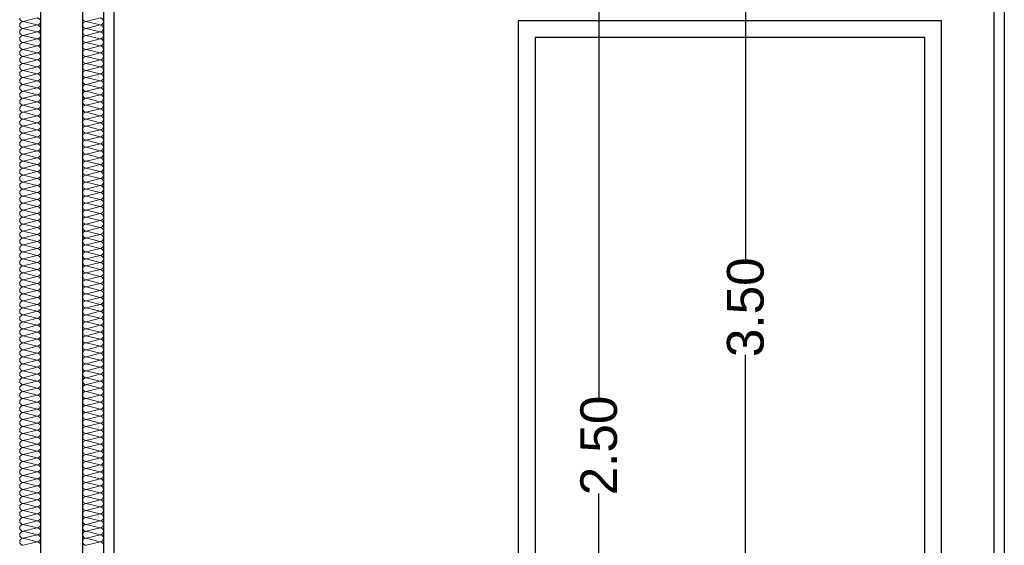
# Model space of a CAD drawing. Header units: metres. Extents: x -12 to 62.3, y -22.2 to 2.8.
# Tile 77 of 214: x 17.6 to 20, y -5 to -3.8. Entities that reach past the tile are written whole.
import ezdxf

# ---------------------------------------------------------------- set-up
doc = ezdxf.new("R2010")
doc.units = ezdxf.units.M
doc.header["$LTSCALE"] = 20
doc.header["$MEASUREMENT"] = 0
doc.layers.get('0').update_dxf_attribs({"color": 8, "lineweight": 9})
doc.layers.get('Defpoints').update_dxf_attribs({"color": 8, "lineweight": 9})
for name, color, linetype in [('Neubau_A-Installationswände', 8, 'Continuous'), ('Neubau_A-STB Wände', 8, 'Continuous'), ('Neubau_A-TB Wände', 8, 'Continuous'), ('Neubau_T-Bemaßung', 8, 'Continuous')]:
    doc.layers.add(name, color=color, linetype=linetype)
doc.styles.add('ERSTELLTER_STIL_2', font='arial.ttf')
doc.dimstyles.new('ERSTELLTER_STIL__1', dxfattribs={"dimtxt": 0.0875, "dimasz": 0.059375, "dimexe": 0.18, "dimexo": 0.0625, "dimgap": 0, "dimtad": 1, "dimzin": 0, "dimdsep": 46, "dimtxsty": 'ERSTELLTER_STIL_2', "dimblk": 'ARROWHEAD_6', "dimblk1": 'ARROWHEAD_6', "dimblk2": 'ARROWHEAD_6', "dimcen": 0.09, "dimclrd": 7, "dimclre": 7, "dimclrt": 7, "dimazin": 0, "dimtfac": 1, "dimtdec": 4, "dimtmove": 0, "dimatfit": 3, "dimfxl": 1, "dimtolj": 1, "dimtzin": 0, "dimarcsym": 0})

# ---------------------------------------------------------------- blocks, each defined once
blk = doc.blocks.new('*X367', base_point=(-18420.1572, 0))
at = {"layer": 'Neubau_A-Installationswände', "color": 8, "linetype": 'Continuous', "lineweight": 9}
for p, q in [((-21355.2339, 6.4167), (-21355.2672, 6.4083)), ((-21355.2339, 6.4), (-21355.2672, 6.4083)), ((-21355.2339, 6.4), (-21355.2672, 6.3917)), ((-21355.2339, 6.3833), (-21355.2672, 6.3917)), ((-21355.2339, 6.3833), (-21355.2672, 6.375)), ((-21355.2339, 6.3667), (-21355.2672, 6.375)), ((-21355.2339, 6.3667), (-21355.2672, 6.3583)), ((-21355.2339, 6.35), (-21355.2672, 6.3583)), ((-21355.2339, 6.35), (-21355.2672, 6.3417)), ((-21355.2339, 6.3333), (-21355.2672, 6.3417)), ((-21355.2339, 6.3333), (-21355.2672, 6.325)), ((-21355.2339, 6.3167), (-21355.2672, 6.325)), ((-21355.2339, 6.3167), (-21355.2672, 6.3083)), ((-21355.2339, 6.3), (-21355.2672, 6.3083)), ((-21355.2339, 6.3), (-21355.2672, 6.2917)), ((-21355.2339, 6.2833), (-21355.2672, 6.2917)), ((-21355.2339, 6.2833), (-21355.2672, 6.275)), ((-21355.2339, 6.2667), (-21355.2672, 6.275)), ((-21355.2339, 6.2667), (-21355.2672, 6.2583)), ((-21355.2339, 6.25), (-21355.2672, 6.2583)), ((-21355.2339, 6.25), (-21355.2672, 6.2417)), ((-21355.2339, 6.2333), (-21355.2672, 6.2417)), ((-21355.2339, 6.2333), (-21355.2672, 6.225)), ((-21355.2339, 6.2167), (-21355.2672, 6.225)), ((-21355.2339, 6.2167), (-21355.2672, 6.2083)), ((-21355.2339, 6.2), (-21355.2672, 6.2083)), ((-21355.2339, 6.2), (-21355.2672, 6.1917)), ((-21355.2339, 6.1833), (-21355.2672, 6.1917)), ((-21355.2339, 6.1833), (-21355.2672, 6.175)), ((-21355.2339, 6.1667), (-21355.2672, 6.175)), ((-21355.2339, 6.1667), (-21355.2672, 6.1583)), ((-21355.2339, 6.15), (-21355.2672, 6.1583)), ((-21355.2339, 6.15), (-21355.2672, 6.1417)), ((-21355.2339, 6.1333), (-21355.2672, 6.1417)), ((-21355.2339, 6.1333), (-21355.2672, 6.125)), ((-21355.2339, 6.1167), (-21355.2672, 6.125)), ((-21355.2339, 6.1167), (-21355.2672, 6.1083)), ((-21355.2339, 6.1), (-21355.2672, 6.1083)), ((-21355.2339, 6.1), (-21355.2672, 6.0917)), ((-21355.2339, 6.0833), (-21355.2672, 6.0917)), ((-21355.2339, 6.0833), (-21355.2672, 6.075)), ((-21355.2339, 6.0667), (-21355.2672, 6.075)), ((-21355.2339, 6.0667), (-21355.2672, 6.0583)), ((-21355.2339, 6.05), (-21355.2672, 6.0583)), ((-21355.2339, 6.05), (-21355.2672, 6.0417)), ((-21355.2339, 6.0333), (-21355.2672, 6.0417)), ((-21355.2339, 6.0333), (-21355.2672, 6.025)), ((-21355.2339, 6.0167), (-21355.2672, 6.025)), ((-21355.2339, 6.0167), (-21355.2672, 6.0083)), ((-21355.2339, 6), (-21355.2672, 6.0083)), ((-21355.2339, 6), (-21355.2672, 5.9917)), ((-21355.2339, 5.9833), (-21355.2672, 5.9917)), ((-21355.2339, 5.9833), (-21355.2672, 5.975)), ((-21355.2339, 5.9667), (-21355.2672, 5.975)), ((-21355.2339, 5.9667), (-21355.2672, 5.9583)), ((-21355.2339, 5.95), (-21355.2672, 5.9583)), ((-21355.2339, 5.95), (-21355.2672, 5.9417)), ((-21355.2339, 5.9333), (-21355.2672, 5.9417)), ((-21355.2339, 5.9333), (-21355.2672, 5.925)), ((-21355.2339, 5.9167), (-21355.2672, 5.925)), ((-21355.2339, 5.9167), (-21355.2672, 5.9083)), ((-21355.2339, 5.9), (-21355.2672, 5.9083)), ((-21355.2339, 5.9), (-21355.2672, 5.8917)), ((-21355.2339, 5.8833), (-21355.2672, 5.8917)), ((-21355.2339, 5.8833), (-21355.2672, 5.875)), ((-21355.2339, 5.8667), (-21355.2672, 5.875)), ((-21355.2339, 5.8667), (-21355.2672, 5.8583)), ((-21355.2339, 5.85), (-21355.2672, 5.8583)), ((-21355.2339, 5.85), (-21355.2672, 5.8417)), ((-21355.2339, 5.8333), (-21355.2672, 5.8417)), ((-21355.2339, 5.8333), (-21355.2672, 5.825)), ((-21355.2339, 5.8167), (-21355.2672, 5.825)), ((-21355.2339, 5.8167), (-21355.2672, 5.8083)), ((-21355.2339, 5.8), (-21355.2672, 5.8083)), ((-21355.2339, 5.8), (-21355.2672, 5.7917)), ((-21355.2339, 5.7833), (-21355.2672, 5.7917)), ((-21355.2339, 5.7833), (-21355.2672, 5.775)), ((-21355.2339, 5.7667), (-21355.2672, 5.775)), ((-21355.2339, 5.7667), (-21355.2672, 5.7583)), ((-21355.2339, 5.75), (-21355.2672, 5.7583)), ((-21355.2339, 5.75), (-21355.2672, 5.7417)), ((-21355.2339, 5.7333), (-21355.2672, 5.7417)), ((-21355.2339, 5.7333), (-21355.2672, 5.725)), ((-21355.2339, 5.7167), (-21355.2672, 5.725)), ((-21355.2339, 5.7167), (-21355.2672, 5.7083)), ((-21355.2339, 5.7), (-21355.2672, 5.7083)), ((-21355.2339, 5.7), (-21355.2672, 5.6917)), ((-21355.2339, 5.6833), (-21355.2672, 5.6917)), ((-21355.2339, 5.6833), (-21355.2672, 5.675)), ((-21355.2339, 5.6667), (-21355.2672, 5.675)), ((-21355.2339, 5.6667), (-21355.2672, 5.6583)), ((-21355.2339, 5.65), (-21355.2672, 5.6583)), ((-21355.2339, 5.65), (-21355.2672, 5.6417)), ((-21355.2339, 5.6333), (-21355.2672, 5.6417)), ((-21355.2339, 5.6333), (-21355.2672, 5.625)), ((-21355.2339, 5.6167), (-21355.2672, 5.625)), ((-21355.2339, 5.6167), (-21355.2672, 5.6083)), ((-21355.2339, 5.6), (-21355.2672, 5.6083)), ((-21355.2339, 5.6), (-21355.2672, 5.5917)), ((-21355.2339, 5.5833), (-21355.2672, 5.5917)), ((-21355.2339, 5.5833), (-21355.2672, 5.575)), ((-21355.2339, 5.5667), (-21355.2672, 5.575)), ((-21355.2339, 5.5667), (-21355.2672, 5.5583)), ((-21355.2339, 5.55), (-21355.2672, 5.5583)), ((-21355.2339, 5.55), (-21355.2672, 5.5417)), ((-21355.2339, 5.5333), (-21355.2672, 5.5417)), ((-21355.2339, 5.5333), (-21355.2672, 5.525)), ((-21355.2339, 5.5167), (-21355.2672, 5.525)), ((-21355.2339, 5.5167), (-21355.2672, 5.5083)), ((-21355.2339, 5.5), (-21355.2672, 5.5083)), ((-21355.2339, 5.5), (-21355.2672, 5.4917)), ((-21355.2339, 5.4833), (-21355.2672, 5.4917)), ((-21355.2339, 5.4833), (-21355.2672, 5.475)), ((-21355.2339, 5.4667), (-21355.2672, 5.475)), ((-21355.2339, 5.4667), (-21355.2672, 5.4583)), ((-21355.2339, 5.45), (-21355.2672, 5.4583)), ((-21355.2339, 5.45), (-21355.2672, 5.4417)), ((-21355.2339, 5.4333), (-21355.2672, 5.4417)), ((-21355.2339, 5.4333), (-21355.2672, 5.425)), ((-21355.2339, 5.4167), (-21355.2672, 5.425)), ((-21355.2339, 5.4167), (-21355.2672, 5.4083)), ((-21355.2339, 5.4), (-21355.2672, 5.4083)), ((-21355.2339, 5.4), (-21355.2672, 5.3917)), ((-21355.2339, 5.3833), (-21355.2672, 5.3917)), ((-21355.2339, 5.3833), (-21355.2672, 5.375)), ((-21355.2339, 5.3667), (-21355.2672, 5.375)), ((-21355.2339, 5.3667), (-21355.2672, 5.3583)), ((-21355.2339, 5.35), (-21355.2672, 5.3583)), ((-21355.2339, 5.35), (-21355.2672, 5.3417)), ((-21355.2339, 5.3333), (-21355.2672, 5.3417)), ((-21355.2339, 5.3333), (-21355.2672, 5.325)), ((-21355.2339, 5.3167), (-21355.2672, 5.325)), ((-21355.2339, 5.3167), (-21355.2672, 5.3083)), ((-21355.2339, 5.3), (-21355.2672, 5.3083)), ((-21355.2339, 5.3), (-21355.2672, 5.2917)), ((-21355.2339, 5.2833), (-21355.2672, 5.2917)), ((-21355.2339, 5.2833), (-21355.2672, 5.275)), ((-21355.2339, 5.2667), (-21355.2672, 5.275)), ((-21355.2339, 5.2667), (-21355.2672, 5.2583)), ((-21355.2339, 5.25), (-21355.2672, 5.2583)), ((-21355.2339, 5.25), (-21355.2672, 5.2417)), ((-21355.2339, 5.2333), (-21355.2672, 5.2417)), ((-21355.2339, 5.2333), (-21355.2672, 5.225)), ((-21355.2339, 5.2167), (-21355.2672, 5.225)), ((-21355.2339, 5.2167), (-21355.2672, 5.2083)), ((-21355.2339, 5.2), (-21355.2672, 5.2083)), ((-21355.2339, 5.2), (-21355.2672, 5.1917)), ((-21355.2339, 5.1833), (-21355.2672, 5.1917)), ((-21355.2339, 5.1833), (-21355.2672, 5.175)), ((-21355.2339, 5.1667), (-21355.2672, 5.175)), ((-21355.2339, 5.1667), (-21355.2672, 5.1583))]:
    blk.add_line(p, q, dxfattribs=at)
for centre, start, end in [((-21355.2672, 6.4167), 180, 270), ((-21355.2339, 6.4083), 0, 90), ((-21355.2672, 6.4), 90, 180), ((-21355.2672, 6.4), 180, 270), ((-21355.2339, 6.4083), 270, 0), ((-21355.2339, 6.3917), 0, 90), ((-21355.2672, 6.3833), 90, 180), ((-21355.2672, 6.3833), 180, 270), ((-21355.2672, 6.3667), 90, 180), ((-21355.2339, 6.3917), 270, 0), ((-21355.2339, 6.375), 0, 90), ((-21355.2339, 6.375), 270, 0), ((-21355.2672, 6.3667), 180, 270), ((-21355.2672, 6.35), 90, 180), ((-21355.2672, 6.35), 180, 270), ((-21355.2339, 6.3583), 0, 90), ((-21355.2339, 6.3583), 270, 0), ((-21355.2339, 6.3417), 0, 90), ((-21355.2672, 6.3333), 90, 180), ((-21355.2672, 6.3333), 180, 270), ((-21355.2672, 6.3167), 90, 180), ((-21355.2339, 6.3417), 270, 0), ((-21355.2339, 6.325), 0, 90), ((-21355.2339, 6.325), 270, 0), ((-21355.2672, 6.3167), 180, 270), ((-21355.2672, 6.3), 90, 180), ((-21355.2672, 6.3), 180, 270), ((-21355.2339, 6.3083), 0, 90), ((-21355.2339, 6.3083), 270, 0), ((-21355.2339, 6.2917), 0, 90), ((-21355.2672, 6.2833), 90, 180), ((-21355.2672, 6.2833), 180, 270), ((-21355.2672, 6.2667), 90, 180), ((-21355.2339, 6.2917), 270, 0), ((-21355.2339, 6.275), 0, 90), ((-21355.2339, 6.275), 270, 0), ((-21355.2672, 6.2667), 180, 270), ((-21355.2672, 6.25), 90, 180), ((-21355.2339, 6.2583), 0, 90), ((-21355.2339, 6.2583), 270, 0), ((-21355.2672, 6.25), 180, 270), ((-21355.2672, 6.2333), 90, 180), ((-21355.2672, 6.2333), 180, 270), ((-21355.2339, 6.2417), 0, 90), ((-21355.2339, 6.2417), 270, 0), ((-21355.2339, 6.225), 0, 90), ((-21355.2672, 6.2167), 90, 180), ((-21355.2672, 6.2167), 180, 270), ((-21355.2672, 6.2), 90, 180), ((-21355.2339, 6.225), 270, 0), ((-21355.2339, 6.2083), 0, 90), ((-21355.2339, 6.2083), 270, 0), ((-21355.2672, 6.2), 180, 270), ((-21355.2672, 6.1833), 90, 180), ((-21355.2672, 6.1833), 180, 270), ((-21355.2339, 6.1917), 0, 90), ((-21355.2339, 6.1917), 270, 0), ((-21355.2339, 6.175), 0, 90), ((-21355.2672, 6.1667), 90, 180), ((-21355.2672, 6.1667), 180, 270), ((-21355.2672, 6.15), 90, 180), ((-21355.2339, 6.175), 270, 0), ((-21355.2339, 6.1583), 0, 90), ((-21355.2339, 6.1583), 270, 0), ((-21355.2672, 6.15), 180, 270), ((-21355.2672, 6.1333), 90, 180), ((-21355.2339, 6.1417), 0, 90), ((-21355.2339, 6.1417), 270, 0), ((-21355.2672, 6.1333), 180, 270), ((-21355.2672, 6.1167), 90, 180), ((-21355.2672, 6.1167), 180, 270), ((-21355.2339, 6.125), 0, 90), ((-21355.2339, 6.125), 270, 0), ((-21355.2339, 6.1083), 0, 90), ((-21355.2672, 6.1), 90, 180), ((-21355.2672, 6.1), 180, 270), ((-21355.2672, 6.0833), 90, 180), ((-21355.2339, 6.1083), 270, 0), ((-21355.2339, 6.0917), 0, 90), ((-21355.2339, 6.0917), 270, 0), ((-21355.2672, 6.0833), 180, 270), ((-21355.2672, 6.0667), 90, 180), ((-21355.2672, 6.0667), 180, 270), ((-21355.2339, 6.075), 0, 90), ((-21355.2339, 6.075), 270, 0), ((-21355.2339, 6.0583), 0, 90), ((-21355.2672, 6.05), 90, 180), ((-21355.2672, 6.05), 180, 270), ((-21355.2672, 6.0333), 90, 180), ((-21355.2339, 6.0583), 270, 0), ((-21355.2339, 6.0417), 0, 90), ((-21355.2339, 6.0417), 270, 0), ((-21355.2672, 6.0333), 180, 270), ((-21355.2672, 6.0167), 90, 180), ((-21355.2672, 6.0167), 180, 270), ((-21355.2339, 6.025), 0, 90), ((-21355.2339, 6.025), 270, 0), ((-21355.2339, 6.0083), 0, 90), ((-21355.2672, 6), 90, 180), ((-21355.2672, 6), 180, 270), ((-21355.2339, 6.0083), 270, 0), ((-21355.2339, 5.9917), 0, 90), ((-21355.2672, 5.9833), 90, 180), ((-21355.2672, 5.9833), 180, 270), ((-21355.2672, 5.9667), 90, 180), ((-21355.2339, 5.9917), 270, 0), ((-21355.2339, 5.975), 0, 90), ((-21355.2339, 5.975), 270, 0), ((-21355.2672, 5.9667), 180, 270), ((-21355.2672, 5.95), 90, 180), ((-21355.2672, 5.95), 180, 270), ((-21355.2339, 5.9583), 0, 90), ((-21355.2339, 5.9583), 270, 0), ((-21355.2339, 5.9417), 0, 90), ((-21355.2672, 5.9333), 90, 180), ((-21355.2672, 5.9333), 180, 270), ((-21355.2672, 5.9167), 90, 180), ((-21355.2339, 5.9417), 270, 0), ((-21355.2339, 5.925), 0, 90), ((-21355.2339, 5.925), 270, 0), ((-21355.2672, 5.9167), 180, 270), ((-21355.2672, 5.9), 90, 180), ((-21355.2672, 5.9), 180, 270), ((-21355.2339, 5.9083), 0, 90), ((-21355.2339, 5.9083), 270, 0), ((-21355.2339, 5.8917), 0, 90), ((-21355.2672, 5.8833), 90, 180), ((-21355.2672, 5.8833), 180, 270), ((-21355.2339, 5.8917), 270, 0), ((-21355.2339, 5.875), 0, 90), ((-21355.2672, 5.8667), 90, 180), ((-21355.2672, 5.8667), 180, 270), ((-21355.2672, 5.85), 90, 180), ((-21355.2339, 5.875), 270, 0), ((-21355.2339, 5.8583), 0, 90), ((-21355.2339, 5.8583), 270, 0), ((-21355.2672, 5.85), 180, 270), ((-21355.2672, 5.8333), 90, 180), ((-21355.2672, 5.8333), 180, 270), ((-21355.2339, 5.8417), 0, 90), ((-21355.2339, 5.8417), 270, 0), ((-21355.2339, 5.825), 0, 90), ((-21355.2672, 5.8167), 90, 180), ((-21355.2672, 5.8167), 180, 270), ((-21355.2672, 5.8), 90, 180), ((-21355.2339, 5.825), 270, 0), ((-21355.2339, 5.8083), 0, 90), ((-21355.2339, 5.8083), 270, 0), ((-21355.2672, 5.8), 180, 270), ((-21355.2672, 5.7833), 90, 180), ((-21355.2672, 5.7833), 180, 270), ((-21355.2339, 5.7917), 0, 90), ((-21355.2339, 5.7917), 270, 0), ((-21355.2339, 5.775), 0, 90), ((-21355.2672, 5.7667), 90, 180), ((-21355.2672, 5.7667), 180, 270), ((-21355.2672, 5.75), 90, 180), ((-21355.2339, 5.775), 270, 0), ((-21355.2339, 5.7583), 0, 90), ((-21355.2339, 5.7583), 270, 0), ((-21355.2672, 5.75), 180, 270), ((-21355.2672, 5.7333), 90, 180), ((-21355.2339, 5.7417), 0, 90), ((-21355.2339, 5.7417), 270, 0), ((-21355.2672, 5.7333), 180, 270), ((-21355.2672, 5.7167), 90, 180), ((-21355.2672, 5.7167), 180, 270), ((-21355.2339, 5.725), 0, 90), ((-21355.2339, 5.725), 270, 0), ((-21355.2339, 5.7083), 0, 90), ((-21355.2672, 5.7), 90, 180), ((-21355.2672, 5.7), 180, 270), ((-21355.2672, 5.6833), 90, 180), ((-21355.2339, 5.7083), 270, 0), ((-21355.2339, 5.6917), 0, 90), ((-21355.2339, 5.6917), 270, 0), ((-21355.2672, 5.6833), 180, 270), ((-21355.2672, 5.6667), 90, 180), ((-21355.2672, 5.6667), 180, 270), ((-21355.2339, 5.675), 0, 90), ((-21355.2339, 5.675), 270, 0), ((-21355.2339, 5.6583), 0, 90), ((-21355.2672, 5.65), 90, 180), ((-21355.2672, 5.65), 180, 270), ((-21355.2672, 5.6333), 90, 180), ((-21355.2339, 5.6583), 270, 0), ((-21355.2339, 5.6417), 0, 90), ((-21355.2339, 5.6417), 270, 0), ((-21355.2672, 5.6333), 180, 270), ((-21355.2672, 5.6167), 90, 180), ((-21355.2672, 5.6167), 180, 270), ((-21355.2339, 5.625), 0, 90), ((-21355.2339, 5.625), 270, 0), ((-21355.2339, 5.6083), 0, 90), ((-21355.2672, 5.6), 90, 180), ((-21355.2672, 5.6), 180, 270), ((-21355.2339, 5.6083), 270, 0), ((-21355.2339, 5.5917), 0, 90), ((-21355.2672, 5.5833), 90, 180), ((-21355.2672, 5.5833), 180, 270), ((-21355.2672, 5.5667), 90, 180), ((-21355.2339, 5.5917), 270, 0), ((-21355.2339, 5.575), 0, 90), ((-21355.2339, 5.575), 270, 0), ((-21355.2672, 5.5667), 180, 270), ((-21355.2672, 5.55), 90, 180), ((-21355.2672, 5.55), 180, 270), ((-21355.2339, 5.5583), 0, 90), ((-21355.2339, 5.5583), 270, 0), ((-21355.2339, 5.5417), 0, 90), ((-21355.2672, 5.5333), 90, 180), ((-21355.2672, 5.5333), 180, 270), ((-21355.2672, 5.5167), 90, 180), ((-21355.2339, 5.5417), 270, 0), ((-21355.2339, 5.525), 0, 90), ((-21355.2339, 5.525), 270, 0), ((-21355.2672, 5.5167), 180, 270), ((-21355.2672, 5.5), 90, 180), ((-21355.2672, 5.5), 180, 270), ((-21355.2339, 5.5083), 0, 90), ((-21355.2339, 5.5083), 270, 0), ((-21355.2339, 5.4917), 0, 90), ((-21355.2672, 5.4833), 90, 180), ((-21355.2672, 5.4833), 180, 270), ((-21355.2339, 5.4917), 270, 0), ((-21355.2339, 5.475), 0, 90), ((-21355.2672, 5.4667), 90, 180), ((-21355.2672, 5.4667), 180, 270), ((-21355.2672, 5.45), 90, 180), ((-21355.2339, 5.475), 270, 0), ((-21355.2339, 5.4583), 0, 90), ((-21355.2339, 5.4583), 270, 0), ((-21355.2672, 5.45), 180, 270), ((-21355.2672, 5.4333), 90, 180), ((-21355.2672, 5.4333), 180, 270), ((-21355.2339, 5.4417), 0, 90), ((-21355.2339, 5.4417), 270, 0), ((-21355.2339, 5.425), 0, 90), ((-21355.2672, 5.4167), 90, 180), ((-21355.2672, 5.4167), 180, 270), ((-21355.2672, 5.4), 90, 180), ((-21355.2339, 5.425), 270, 0), ((-21355.2339, 5.4083), 0, 90), ((-21355.2339, 5.4083), 270, 0), ((-21355.2672, 5.4), 180, 270), ((-21355.2672, 5.3833), 90, 180), ((-21355.2672, 5.3833), 180, 270), ((-21355.2339, 5.3917), 0, 90), ((-21355.2339, 5.3917), 270, 0), ((-21355.2339, 5.375), 0, 90), ((-21355.2672, 5.3667), 90, 180), ((-21355.2672, 5.3667), 180, 270), ((-21355.2672, 5.35), 90, 180), ((-21355.2339, 5.375), 270, 0), ((-21355.2339, 5.3583), 0, 90), ((-21355.2339, 5.3583), 270, 0), ((-21355.2672, 5.35), 180, 270), ((-21355.2672, 5.3333), 90, 180), ((-21355.2339, 5.3417), 0, 90), ((-21355.2339, 5.3417), 270, 0), ((-21355.2672, 5.3333), 180, 270), ((-21355.2672, 5.3167), 90, 180), ((-21355.2672, 5.3167), 180, 270), ((-21355.2339, 5.325), 0, 90), ((-21355.2339, 5.325), 270, 0), ((-21355.2339, 5.3083), 0, 90), ((-21355.2672, 5.3), 90, 180), ((-21355.2672, 5.3), 180, 270), ((-21355.2672, 5.2833), 90, 180), ((-21355.2339, 5.3083), 270, 0), ((-21355.2339, 5.2917), 0, 90), ((-21355.2339, 5.2917), 270, 0), ((-21355.2672, 5.2833), 180, 270), ((-21355.2672, 5.2667), 90, 180), ((-21355.2672, 5.2667), 180, 270), ((-21355.2339, 5.275), 0, 90), ((-21355.2339, 5.275), 270, 0), ((-21355.2339, 5.2583), 0, 90), ((-21355.2672, 5.25), 90, 180), ((-21355.2672, 5.25), 180, 270), ((-21355.2672, 5.2333), 90, 180), ((-21355.2339, 5.2583), 270, 0), ((-21355.2339, 5.2417), 0, 90), ((-21355.2339, 5.2417), 270, 0), ((-21355.2672, 5.2333), 180, 270), ((-21355.2672, 5.2167), 90, 180), ((-21355.2339, 5.225), 0, 90), ((-21355.2339, 5.225), 270, 0), ((-21355.2672, 5.2167), 180, 270), ((-21355.2672, 5.2), 90, 180), ((-21355.2672, 5.2), 180, 270), ((-21355.2339, 5.2083), 0, 90), ((-21355.2339, 5.2083), 270, 0), ((-21355.2339, 5.1917), 0, 90), ((-21355.2672, 5.1833), 90, 180), ((-21355.2672, 5.1833), 180, 270), ((-21355.2672, 5.1667), 90, 180), ((-21355.2339, 5.1917), 270, 0), ((-21355.2339, 5.175), 0, 90), ((-21355.2339, 5.175), 270, 0), ((-21355.2672, 5.1667), 180, 270), ((-21355.2339, 5.1583), 0, 90)]:
    blk.add_arc(centre, 0.00833, start, end, dxfattribs=at)
blk = doc.blocks.new('*X368', base_point=(-18420.1572, 0))
at = {"layer": 'Neubau_A-Installationswände', "color": 8, "linetype": 'Continuous', "lineweight": 9}
for p, q in [((-21355.3839, 6.4167), (-21355.4172, 6.4083)), ((-21355.3839, 6.4), (-21355.4172, 6.4083)), ((-21355.3839, 6.4), (-21355.4172, 6.3917)), ((-21355.3839, 6.3833), (-21355.4172, 6.3917)), ((-21355.3839, 6.3833), (-21355.4172, 6.375)), ((-21355.3839, 6.3667), (-21355.4172, 6.375)), ((-21355.3839, 6.3667), (-21355.4172, 6.3583)), ((-21355.3839, 6.35), (-21355.4172, 6.3583)), ((-21355.3839, 6.35), (-21355.4172, 6.3417)), ((-21355.3839, 6.3333), (-21355.4172, 6.3417)), ((-21355.3839, 6.3333), (-21355.4172, 6.325)), ((-21355.3839, 6.3167), (-21355.4172, 6.325)), ((-21355.3839, 6.3167), (-21355.4172, 6.3083)), ((-21355.3839, 6.3), (-21355.4172, 6.3083)), ((-21355.3839, 6.3), (-21355.4172, 6.2917)), ((-21355.3839, 6.2833), (-21355.4172, 6.2917)), ((-21355.3839, 6.2833), (-21355.4172, 6.275)), ((-21355.3839, 6.2667), (-21355.4172, 6.275)), ((-21355.3839, 6.2667), (-21355.4172, 6.2583)), ((-21355.3839, 6.25), (-21355.4172, 6.2583)), ((-21355.3839, 6.25), (-21355.4172, 6.2417)), ((-21355.3839, 6.2333), (-21355.4172, 6.2417)), ((-21355.3839, 6.2333), (-21355.4172, 6.225)), ((-21355.3839, 6.2167), (-21355.4172, 6.225)), ((-21355.3839, 6.2167), (-21355.4172, 6.2083)), ((-21355.3839, 6.2), (-21355.4172, 6.2083)), ((-21355.3839, 6.2), (-21355.4172, 6.1917)), ((-21355.3839, 6.1833), (-21355.4172, 6.1917)), ((-21355.3839, 6.1833), (-21355.4172, 6.175)), ((-21355.3839, 6.1667), (-21355.4172, 6.175)), ((-21355.3839, 6.1667), (-21355.4172, 6.1583)), ((-21355.3839, 6.15), (-21355.4172, 6.1583)), ((-21355.3839, 6.15), (-21355.4172, 6.1417)), ((-21355.3839, 6.1333), (-21355.4172, 6.1417)), ((-21355.3839, 6.1333), (-21355.4172, 6.125)), ((-21355.3839, 6.1167), (-21355.4172, 6.125)), ((-21355.3839, 6.1167), (-21355.4172, 6.1083)), ((-21355.3839, 6.1), (-21355.4172, 6.1083)), ((-21355.3839, 6.1), (-21355.4172, 6.0917)), ((-21355.3839, 6.0833), (-21355.4172, 6.0917)), ((-21355.3839, 6.0833), (-21355.4172, 6.075)), ((-21355.3839, 6.0667), (-21355.4172, 6.075)), ((-21355.3839, 6.0667), (-21355.4172, 6.0583)), ((-21355.3839, 6.05), (-21355.4172, 6.0583)), ((-21355.3839, 6.05), (-21355.4172, 6.0417)), ((-21355.3839, 6.0333), (-21355.4172, 6.0417)), ((-21355.3839, 6.0333), (-21355.4172, 6.025)), ((-21355.3839, 6.0167), (-21355.4172, 6.025)), ((-21355.3839, 6.0167), (-21355.4172, 6.0083)), ((-21355.3839, 6), (-21355.4172, 6.0083)), ((-21355.3839, 6), (-21355.4172, 5.9917)), ((-21355.3839, 5.9833), (-21355.4172, 5.9917)), ((-21355.3839, 5.9833), (-21355.4172, 5.975)), ((-21355.3839, 5.9667), (-21355.4172, 5.975)), ((-21355.3839, 5.9667), (-21355.4172, 5.9583)), ((-21355.3839, 5.95), (-21355.4172, 5.9583)), ((-21355.3839, 5.95), (-21355.4172, 5.9417)), ((-21355.3839, 5.9333), (-21355.4172, 5.9417)), ((-21355.3839, 5.9333), (-21355.4172, 5.925)), ((-21355.3839, 5.9167), (-21355.4172, 5.925)), ((-21355.3839, 5.9167), (-21355.4172, 5.9083)), ((-21355.3839, 5.9), (-21355.4172, 5.9083)), ((-21355.3839, 5.9), (-21355.4172, 5.8917)), ((-21355.3839, 5.8833), (-21355.4172, 5.8917)), ((-21355.3839, 5.8833), (-21355.4172, 5.875)), ((-21355.3839, 5.8667), (-21355.4172, 5.875)), ((-21355.3839, 5.8667), (-21355.4172, 5.8583)), ((-21355.3839, 5.85), (-21355.4172, 5.8583)), ((-21355.3839, 5.85), (-21355.4172, 5.8417)), ((-21355.3839, 5.8333), (-21355.4172, 5.8417)), ((-21355.3839, 5.8333), (-21355.4172, 5.825)), ((-21355.3839, 5.8167), (-21355.4172, 5.825)), ((-21355.3839, 5.8167), (-21355.4172, 5.8083)), ((-21355.3839, 5.8), (-21355.4172, 5.8083)), ((-21355.3839, 5.8), (-21355.4172, 5.7917)), ((-21355.3839, 5.7833), (-21355.4172, 5.7917)), ((-21355.3839, 5.7833), (-21355.4172, 5.775)), ((-21355.3839, 5.7667), (-21355.4172, 5.775)), ((-21355.3839, 5.7667), (-21355.4172, 5.7583)), ((-21355.3839, 5.75), (-21355.4172, 5.7583)), ((-21355.3839, 5.75), (-21355.4172, 5.7417)), ((-21355.3839, 5.7333), (-21355.4172, 5.7417)), ((-21355.3839, 5.7333), (-21355.4172, 5.725)), ((-21355.3839, 5.7167), (-21355.4172, 5.725)), ((-21355.3839, 5.7167), (-21355.4172, 5.7083)), ((-21355.3839, 5.7), (-21355.4172, 5.7083)), ((-21355.3839, 5.7), (-21355.4172, 5.6917)), ((-21355.3839, 5.6833), (-21355.4172, 5.6917)), ((-21355.3839, 5.6833), (-21355.4172, 5.675)), ((-21355.3839, 5.6667), (-21355.4172, 5.675)), ((-21355.3839, 5.6667), (-21355.4172, 5.6583)), ((-21355.3839, 5.65), (-21355.4172, 5.6583)), ((-21355.3839, 5.65), (-21355.4172, 5.6417)), ((-21355.3839, 5.6333), (-21355.4172, 5.6417)), ((-21355.3839, 5.6333), (-21355.4172, 5.625)), ((-21355.3839, 5.6167), (-21355.4172, 5.625)), ((-21355.3839, 5.6167), (-21355.4172, 5.6083)), ((-21355.3839, 5.6), (-21355.4172, 5.6083)), ((-21355.3839, 5.6), (-21355.4172, 5.5917)), ((-21355.3839, 5.5833), (-21355.4172, 5.5917)), ((-21355.3839, 5.5833), (-21355.4172, 5.575)), ((-21355.3839, 5.5667), (-21355.4172, 5.575)), ((-21355.3839, 5.5667), (-21355.4172, 5.5583)), ((-21355.3839, 5.55), (-21355.4172, 5.5583)), ((-21355.3839, 5.55), (-21355.4172, 5.5417)), ((-21355.3839, 5.5333), (-21355.4172, 5.5417)), ((-21355.3839, 5.5333), (-21355.4172, 5.525)), ((-21355.3839, 5.5167), (-21355.4172, 5.525)), ((-21355.3839, 5.5167), (-21355.4172, 5.5083)), ((-21355.3839, 5.5), (-21355.4172, 5.5083)), ((-21355.3839, 5.5), (-21355.4172, 5.4917)), ((-21355.3839, 5.4833), (-21355.4172, 5.4917)), ((-21355.3839, 5.4833), (-21355.4172, 5.475)), ((-21355.3839, 5.4667), (-21355.4172, 5.475)), ((-21355.3839, 5.4667), (-21355.4172, 5.4583)), ((-21355.3839, 5.45), (-21355.4172, 5.4583)), ((-21355.3839, 5.45), (-21355.4172, 5.4417)), ((-21355.3839, 5.4333), (-21355.4172, 5.4417)), ((-21355.3839, 5.4333), (-21355.4172, 5.425)), ((-21355.3839, 5.4167), (-21355.4172, 5.425)), ((-21355.3839, 5.4167), (-21355.4172, 5.4083)), ((-21355.3839, 5.4), (-21355.4172, 5.4083)), ((-21355.3839, 5.4), (-21355.4172, 5.3917)), ((-21355.3839, 5.3833), (-21355.4172, 5.3917)), ((-21355.3839, 5.3833), (-21355.4172, 5.375)), ((-21355.3839, 5.3667), (-21355.4172, 5.375)), ((-21355.3839, 5.3667), (-21355.4172, 5.3583)), ((-21355.3839, 5.35), (-21355.4172, 5.3583)), ((-21355.3839, 5.35), (-21355.4172, 5.3417)), ((-21355.3839, 5.3333), (-21355.4172, 5.3417)), ((-21355.3839, 5.3333), (-21355.4172, 5.325)), ((-21355.3839, 5.3167), (-21355.4172, 5.325)), ((-21355.3839, 5.3167), (-21355.4172, 5.3083)), ((-21355.3839, 5.3), (-21355.4172, 5.3083)), ((-21355.3839, 5.3), (-21355.4172, 5.2917)), ((-21355.3839, 5.2833), (-21355.4172, 5.2917)), ((-21355.3839, 5.2833), (-21355.4172, 5.275)), ((-21355.3839, 5.2667), (-21355.4172, 5.275)), ((-21355.3839, 5.2667), (-21355.4172, 5.2583)), ((-21355.3839, 5.25), (-21355.4172, 5.2583)), ((-21355.3839, 5.25), (-21355.4172, 5.2417)), ((-21355.3839, 5.2333), (-21355.4172, 5.2417)), ((-21355.3839, 5.2333), (-21355.4172, 5.225)), ((-21355.3839, 5.2167), (-21355.4172, 5.225)), ((-21355.3839, 5.2167), (-21355.4172, 5.2083)), ((-21355.3839, 5.2), (-21355.4172, 5.2083)), ((-21355.3839, 5.2), (-21355.4172, 5.1917)), ((-21355.3839, 5.1833), (-21355.4172, 5.1917)), ((-21355.3839, 5.1833), (-21355.4172, 5.175)), ((-21355.3839, 5.1667), (-21355.4172, 5.175)), ((-21355.3839, 5.1667), (-21355.4172, 5.1583))]:
    blk.add_line(p, q, dxfattribs=at)
for centre, start, end in [((-21355.4172, 6.4167), 180, 270), ((-21355.3839, 6.4083), 0, 90), ((-21355.4172, 6.4), 90, 180), ((-21355.4172, 6.4), 180, 270), ((-21355.3839, 6.4083), 270, 0), ((-21355.3839, 6.3917), 0, 90), ((-21355.4172, 6.3833), 90, 180), ((-21355.4172, 6.3833), 180, 270), ((-21355.4172, 6.3667), 90, 180), ((-21355.3839, 6.3917), 270, 0), ((-21355.3839, 6.375), 0, 90), ((-21355.3839, 6.375), 270, 0), ((-21355.4172, 6.3667), 180, 270), ((-21355.4172, 6.35), 90, 180), ((-21355.4172, 6.35), 180, 270), ((-21355.3839, 6.3583), 0, 90), ((-21355.3839, 6.3583), 270, 0), ((-21355.3839, 6.3417), 0, 90), ((-21355.4172, 6.3333), 90, 180), ((-21355.4172, 6.3333), 180, 270), ((-21355.4172, 6.3167), 90, 180), ((-21355.3839, 6.3417), 270, 0), ((-21355.3839, 6.325), 0, 90), ((-21355.3839, 6.325), 270, 0), ((-21355.4172, 6.3167), 180, 270), ((-21355.4172, 6.3), 90, 180), ((-21355.4172, 6.3), 180, 270), ((-21355.3839, 6.3083), 0, 90), ((-21355.3839, 6.3083), 270, 0), ((-21355.3839, 6.2917), 0, 90), ((-21355.4172, 6.2833), 90, 180), ((-21355.4172, 6.2833), 180, 270), ((-21355.4172, 6.2667), 90, 180), ((-21355.3839, 6.2917), 270, 0), ((-21355.3839, 6.275), 0, 90), ((-21355.3839, 6.275), 270, 0), ((-21355.4172, 6.2667), 180, 270), ((-21355.4172, 6.25), 90, 180), ((-21355.3839, 6.2583), 0, 90), ((-21355.3839, 6.2583), 270, 0), ((-21355.4172, 6.25), 180, 270), ((-21355.4172, 6.2333), 90, 180), ((-21355.4172, 6.2333), 180, 270), ((-21355.3839, 6.2417), 0, 90), ((-21355.3839, 6.2417), 270, 0), ((-21355.3839, 6.225), 0, 90), ((-21355.4172, 6.2167), 90, 180), ((-21355.4172, 6.2167), 180, 270), ((-21355.4172, 6.2), 90, 180), ((-21355.3839, 6.225), 270, 0), ((-21355.3839, 6.2083), 0, 90), ((-21355.3839, 6.2083), 270, 0), ((-21355.4172, 6.2), 180, 270), ((-21355.4172, 6.1833), 90, 180), ((-21355.4172, 6.1833), 180, 270), ((-21355.3839, 6.1917), 0, 90), ((-21355.3839, 6.1917), 270, 0), ((-21355.3839, 6.175), 0, 90), ((-21355.4172, 6.1667), 90, 180), ((-21355.4172, 6.1667), 180, 270), ((-21355.4172, 6.15), 90, 180), ((-21355.3839, 6.175), 270, 0), ((-21355.3839, 6.1583), 0, 90), ((-21355.3839, 6.1583), 270, 0), ((-21355.4172, 6.15), 180, 270), ((-21355.4172, 6.1333), 90, 180), ((-21355.3839, 6.1417), 0, 90), ((-21355.3839, 6.1417), 270, 0), ((-21355.4172, 6.1333), 180, 270), ((-21355.4172, 6.1167), 90, 180), ((-21355.4172, 6.1167), 180, 270), ((-21355.3839, 6.125), 0, 90), ((-21355.3839, 6.125), 270, 0), ((-21355.3839, 6.1083), 0, 90), ((-21355.4172, 6.1), 90, 180), ((-21355.4172, 6.1), 180, 270), ((-21355.4172, 6.0833), 90, 180), ((-21355.3839, 6.1083), 270, 0), ((-21355.3839, 6.0917), 0, 90), ((-21355.3839, 6.0917), 270, 0), ((-21355.4172, 6.0833), 180, 270), ((-21355.4172, 6.0667), 90, 180), ((-21355.4172, 6.0667), 180, 270), ((-21355.3839, 6.075), 0, 90), ((-21355.3839, 6.075), 270, 0), ((-21355.3839, 6.0583), 0, 90), ((-21355.4172, 6.05), 90, 180), ((-21355.4172, 6.05), 180, 270), ((-21355.4172, 6.0333), 90, 180), ((-21355.3839, 6.0583), 270, 0), ((-21355.3839, 6.0417), 0, 90), ((-21355.3839, 6.0417), 270, 0), ((-21355.4172, 6.0333), 180, 270), ((-21355.4172, 6.0167), 90, 180), ((-21355.4172, 6.0167), 180, 270), ((-21355.3839, 6.025), 0, 90), ((-21355.3839, 6.025), 270, 0), ((-21355.3839, 6.0083), 0, 90), ((-21355.4172, 6), 90, 180), ((-21355.4172, 6), 180, 270), ((-21355.3839, 6.0083), 270, 0), ((-21355.3839, 5.9917), 0, 90), ((-21355.4172, 5.9833), 90, 180), ((-21355.4172, 5.9833), 180, 270), ((-21355.4172, 5.9667), 90, 180), ((-21355.3839, 5.9917), 270, 0), ((-21355.3839, 5.975), 0, 90), ((-21355.3839, 5.975), 270, 0), ((-21355.4172, 5.9667), 180, 270), ((-21355.4172, 5.95), 90, 180), ((-21355.4172, 5.95), 180, 270), ((-21355.3839, 5.9583), 0, 90), ((-21355.3839, 5.9583), 270, 0), ((-21355.3839, 5.9417), 0, 90), ((-21355.4172, 5.9333), 90, 180), ((-21355.4172, 5.9333), 180, 270), ((-21355.4172, 5.9167), 90, 180), ((-21355.3839, 5.9417), 270, 0), ((-21355.3839, 5.925), 0, 90), ((-21355.3839, 5.925), 270, 0), ((-21355.4172, 5.9167), 180, 270), ((-21355.4172, 5.9), 90, 180), ((-21355.4172, 5.9), 180, 270), ((-21355.3839, 5.9083), 0, 90), ((-21355.3839, 5.9083), 270, 0), ((-21355.3839, 5.8917), 0, 90), ((-21355.4172, 5.8833), 90, 180), ((-21355.4172, 5.8833), 180, 270), ((-21355.3839, 5.8917), 270, 0), ((-21355.3839, 5.875), 0, 90), ((-21355.4172, 5.8667), 90, 180), ((-21355.4172, 5.8667), 180, 270), ((-21355.4172, 5.85), 90, 180), ((-21355.3839, 5.875), 270, 0), ((-21355.3839, 5.8583), 0, 90), ((-21355.3839, 5.8583), 270, 0), ((-21355.4172, 5.85), 180, 270), ((-21355.4172, 5.8333), 90, 180), ((-21355.4172, 5.8333), 180, 270), ((-21355.3839, 5.8417), 0, 90), ((-21355.3839, 5.8417), 270, 0), ((-21355.3839, 5.825), 0, 90), ((-21355.4172, 5.8167), 90, 180), ((-21355.4172, 5.8167), 180, 270), ((-21355.4172, 5.8), 90, 180), ((-21355.3839, 5.825), 270, 0), ((-21355.3839, 5.8083), 0, 90), ((-21355.3839, 5.8083), 270, 0), ((-21355.4172, 5.8), 180, 270), ((-21355.4172, 5.7833), 90, 180), ((-21355.4172, 5.7833), 180, 270), ((-21355.3839, 5.7917), 0, 90), ((-21355.3839, 5.7917), 270, 0), ((-21355.3839, 5.775), 0, 90), ((-21355.4172, 5.7667), 90, 180), ((-21355.4172, 5.7667), 180, 270), ((-21355.4172, 5.75), 90, 180), ((-21355.3839, 5.775), 270, 0), ((-21355.3839, 5.7583), 0, 90), ((-21355.3839, 5.7583), 270, 0), ((-21355.4172, 5.75), 180, 270), ((-21355.4172, 5.7333), 90, 180), ((-21355.3839, 5.7417), 0, 90), ((-21355.3839, 5.7417), 270, 0), ((-21355.4172, 5.7333), 180, 270), ((-21355.4172, 5.7167), 90, 180), ((-21355.4172, 5.7167), 180, 270), ((-21355.3839, 5.725), 0, 90), ((-21355.3839, 5.725), 270, 0), ((-21355.3839, 5.7083), 0, 90), ((-21355.4172, 5.7), 90, 180), ((-21355.4172, 5.7), 180, 270), ((-21355.4172, 5.6833), 90, 180), ((-21355.3839, 5.7083), 270, 0), ((-21355.3839, 5.6917), 0, 90), ((-21355.3839, 5.6917), 270, 0), ((-21355.4172, 5.6833), 180, 270), ((-21355.4172, 5.6667), 90, 180), ((-21355.4172, 5.6667), 180, 270), ((-21355.3839, 5.675), 0, 90), ((-21355.3839, 5.675), 270, 0), ((-21355.3839, 5.6583), 0, 90), ((-21355.4172, 5.65), 90, 180), ((-21355.4172, 5.65), 180, 270), ((-21355.4172, 5.6333), 90, 180), ((-21355.3839, 5.6583), 270, 0), ((-21355.3839, 5.6417), 0, 90), ((-21355.3839, 5.6417), 270, 0), ((-21355.4172, 5.6333), 180, 270), ((-21355.4172, 5.6167), 90, 180), ((-21355.4172, 5.6167), 180, 270), ((-21355.3839, 5.625), 0, 90), ((-21355.3839, 5.625), 270, 0), ((-21355.3839, 5.6083), 0, 90), ((-21355.4172, 5.6), 90, 180), ((-21355.4172, 5.6), 180, 270), ((-21355.3839, 5.6083), 270, 0), ((-21355.3839, 5.5917), 0, 90), ((-21355.4172, 5.5833), 90, 180), ((-21355.4172, 5.5833), 180, 270), ((-21355.4172, 5.5667), 90, 180), ((-21355.3839, 5.5917), 270, 0), ((-21355.3839, 5.575), 0, 90), ((-21355.3839, 5.575), 270, 0), ((-21355.4172, 5.5667), 180, 270), ((-21355.4172, 5.55), 90, 180), ((-21355.4172, 5.55), 180, 270), ((-21355.3839, 5.5583), 0, 90), ((-21355.3839, 5.5583), 270, 0), ((-21355.3839, 5.5417), 0, 90), ((-21355.4172, 5.5333), 90, 180), ((-21355.4172, 5.5333), 180, 270), ((-21355.4172, 5.5167), 90, 180), ((-21355.3839, 5.5417), 270, 0), ((-21355.3839, 5.525), 0, 90), ((-21355.3839, 5.525), 270, 0), ((-21355.4172, 5.5167), 180, 270), ((-21355.4172, 5.5), 90, 180), ((-21355.4172, 5.5), 180, 270), ((-21355.3839, 5.5083), 0, 90), ((-21355.3839, 5.5083), 270, 0), ((-21355.3839, 5.4917), 0, 90), ((-21355.4172, 5.4833), 90, 180), ((-21355.4172, 5.4833), 180, 270), ((-21355.3839, 5.4917), 270, 0), ((-21355.3839, 5.475), 0, 90), ((-21355.4172, 5.4667), 90, 180), ((-21355.4172, 5.4667), 180, 270), ((-21355.4172, 5.45), 90, 180), ((-21355.3839, 5.475), 270, 0), ((-21355.3839, 5.4583), 0, 90), ((-21355.3839, 5.4583), 270, 0), ((-21355.4172, 5.45), 180, 270), ((-21355.4172, 5.4333), 90, 180), ((-21355.4172, 5.4333), 180, 270), ((-21355.3839, 5.4417), 0, 90), ((-21355.3839, 5.4417), 270, 0), ((-21355.3839, 5.425), 0, 90), ((-21355.4172, 5.4167), 90, 180), ((-21355.4172, 5.4167), 180, 270), ((-21355.4172, 5.4), 90, 180), ((-21355.3839, 5.425), 270, 0), ((-21355.3839, 5.4083), 0, 90), ((-21355.3839, 5.4083), 270, 0), ((-21355.4172, 5.4), 180, 270), ((-21355.4172, 5.3833), 90, 180), ((-21355.4172, 5.3833), 180, 270), ((-21355.3839, 5.3917), 0, 90), ((-21355.3839, 5.3917), 270, 0), ((-21355.3839, 5.375), 0, 90), ((-21355.4172, 5.3667), 90, 180), ((-21355.4172, 5.3667), 180, 270), ((-21355.4172, 5.35), 90, 180), ((-21355.3839, 5.375), 270, 0), ((-21355.3839, 5.3583), 0, 90), ((-21355.3839, 5.3583), 270, 0), ((-21355.4172, 5.35), 180, 270), ((-21355.4172, 5.3333), 90, 180), ((-21355.3839, 5.3417), 0, 90), ((-21355.3839, 5.3417), 270, 0), ((-21355.4172, 5.3333), 180, 270), ((-21355.4172, 5.3167), 90, 180), ((-21355.4172, 5.3167), 180, 270), ((-21355.3839, 5.325), 0, 90), ((-21355.3839, 5.325), 270, 0), ((-21355.3839, 5.3083), 0, 90), ((-21355.4172, 5.3), 90, 180), ((-21355.4172, 5.3), 180, 270), ((-21355.4172, 5.2833), 90, 180), ((-21355.3839, 5.3083), 270, 0), ((-21355.3839, 5.2917), 0, 90), ((-21355.3839, 5.2917), 270, 0), ((-21355.4172, 5.2833), 180, 270), ((-21355.4172, 5.2667), 90, 180), ((-21355.4172, 5.2667), 180, 270), ((-21355.3839, 5.275), 0, 90), ((-21355.3839, 5.275), 270, 0), ((-21355.3839, 5.2583), 0, 90), ((-21355.4172, 5.25), 90, 180), ((-21355.4172, 5.25), 180, 270), ((-21355.4172, 5.2333), 90, 180), ((-21355.3839, 5.2583), 270, 0), ((-21355.3839, 5.2417), 0, 90), ((-21355.3839, 5.2417), 270, 0), ((-21355.4172, 5.2333), 180, 270), ((-21355.4172, 5.2167), 90, 180), ((-21355.3839, 5.225), 0, 90), ((-21355.3839, 5.225), 270, 0), ((-21355.4172, 5.2167), 180, 270), ((-21355.4172, 5.2), 90, 180), ((-21355.4172, 5.2), 180, 270), ((-21355.3839, 5.2083), 0, 90), ((-21355.3839, 5.2083), 270, 0), ((-21355.3839, 5.1917), 0, 90), ((-21355.4172, 5.1833), 90, 180), ((-21355.4172, 5.1833), 180, 270), ((-21355.4172, 5.1667), 90, 180), ((-21355.3839, 5.1917), 270, 0), ((-21355.3839, 5.175), 0, 90), ((-21355.3839, 5.175), 270, 0), ((-21355.4172, 5.1667), 180, 270), ((-21355.3839, 5.1583), 0, 90)]:
    blk.add_arc(centre, 0.00833, start, end, dxfattribs=at)
blk = doc.blocks.new('ARROWHEAD_6')
at = {"color": 0, "linetype": 'Continuous', "lineweight": 0}
for p, q in [((-0.5, -0.5), (0.5, 0.5)), ((0, 0), (-1, 0))]:
    blk.add_line(p, q, dxfattribs=at)
blk = doc.blocks.new('*D489')
at = {"layer": 'Defpoints', "color": 0, "linetype": 'Continuous', "transparency": 16777216}
for p in [(18.92, -3.525), (19.0274, -3.525), (55.892, -6.025)]:
    blk.add_point(p, dxfattribs=at)
at = {"layer": 'Neubau_T-Bemaßung', "linetype": 'Continuous', "lineweight": -2, "transparency": 16777216}
for p, q in [((18.9825, -3.525), (19.2074, -3.525)), ((19.0274, -3.5844), (19.0274, -4.6643)), ((19.0274, -5.9656), (19.0274, -4.8927)), ((55.8295, -6.025), (18.8474, -6.025))]:
    blk.add_line(p, q, dxfattribs=at)
at = {"layer": 'Neubau_T-Bemaßung', "linetype": 'Continuous', "lineweight": -2, "transparency": 16777216, "xscale": 0.059375, "yscale": 0.059375, "zscale": 0.059375}
for p, rotation in [((19.0274, -3.525), 90), ((19.0274, -6.025), 270)]:
    blk.add_blockref('ARROWHEAD_6', p, dxfattribs=dict(at, rotation=rotation))
at = {"layer": 'Neubau_T-Bemaßung', "linetype": 'Continuous', "transparency": 16777216, "insert": (19.0274, -4.7785), "char_height": 0.0875, "attachment_point": 5, "rotation": 90, "style": 'ERSTELLTER_STIL_2'}
blk.add_mtext('\\A1;2.50', dxfattribs=at)
blk = doc.blocks.new('*D500')
at = {"layer": 'Defpoints', "color": 0, "linetype": 'Continuous', "transparency": 16777216}
for p in [(19.3774, -2.695), (45.355, -2.695), (45.355, -6.195)]:
    blk.add_point(p, dxfattribs=at)
at = {"layer": 'Neubau_T-Bemaßung', "linetype": 'Continuous', "lineweight": -2, "transparency": 16777216}
for p, q in [((45.2925, -2.695), (19.1974, -2.695)), ((19.3774, -2.7544), (19.3774, -4.335)), ((19.3774, -6.1356), (19.3774, -4.562)), ((45.2925, -6.195), (19.1974, -6.195))]:
    blk.add_line(p, q, dxfattribs=at)
at = {"layer": 'Neubau_T-Bemaßung', "linetype": 'Continuous', "lineweight": -2, "transparency": 16777216, "xscale": 0.059375, "yscale": 0.059375, "zscale": 0.059375}
for p, rotation in [((19.3774, -2.695), 90), ((19.3774, -6.195), 270)]:
    blk.add_blockref('ARROWHEAD_6', p, dxfattribs=dict(at, rotation=rotation))
at = {"layer": 'Neubau_T-Bemaßung', "linetype": 'Continuous', "transparency": 16777216, "insert": (19.3774, -4.4485), "char_height": 0.0875, "attachment_point": 5, "rotation": 90, "style": 'ERSTELLTER_STIL_2'}
blk.add_mtext('\\A1;3.50', dxfattribs=at)
blk = doc.blocks.new('*D511')
at = {"layer": 'Defpoints', "color": 0, "linetype": 'Continuous', "transparency": 16777216}
for p in [(2.6448, -3.025), (42.69, -3.025), (55.892, -6.025)]:
    blk.add_point(p, dxfattribs=at)
at = {"layer": 'Neubau_T-Bemaßung', "linetype": 'Continuous', "lineweight": -2, "transparency": 16777216}
for p, q in [((42.6275, -3.025), (2.4648, -3.025)), ((2.6448, -3.0844), (2.6448, -4.415)), ((2.6448, -5.9656), (2.6448, -4.642)), ((55.8295, -6.025), (2.4648, -6.025))]:
    blk.add_line(p, q, dxfattribs=at)
at = {"layer": 'Neubau_T-Bemaßung', "linetype": 'Continuous', "lineweight": -2, "transparency": 16777216, "xscale": 0.059375, "yscale": 0.059375, "zscale": 0.059375}
for p, rotation in [((2.6448, -3.025), 90), ((2.6448, -6.025), 270)]:
    blk.add_blockref('ARROWHEAD_6', p, dxfattribs=dict(at, rotation=rotation))
at = {"layer": 'Neubau_T-Bemaßung', "linetype": 'Continuous', "transparency": 16777216, "insert": (2.6448, -4.5285), "char_height": 0.0875, "attachment_point": 5, "rotation": 90, "style": 'ERSTELLTER_STIL_2'}
blk.add_mtext('\\A1;3.00', dxfattribs=at)
blk = doc.blocks.new('*D448')
at = {"layer": 'Defpoints', "color": 0, "linetype": 'Continuous', "transparency": 16777216}
for p in [(2.9948, -2.695), (45.355, -2.695), (45.355, -6.195)]:
    blk.add_point(p, dxfattribs=at)
at = {"layer": 'Neubau_T-Bemaßung', "linetype": 'Continuous', "lineweight": -2, "transparency": 16777216}
for p, q in [((45.2925, -2.695), (2.8148, -2.695)), ((2.9948, -2.7544), (2.9948, -4.335)), ((2.9948, -6.1356), (2.9948, -4.562)), ((45.2925, -6.195), (2.8148, -6.195))]:
    blk.add_line(p, q, dxfattribs=at)
at = {"layer": 'Neubau_T-Bemaßung', "linetype": 'Continuous', "lineweight": -2, "transparency": 16777216, "xscale": 0.059375, "yscale": 0.059375, "zscale": 0.059375}
for p, rotation in [((2.9948, -2.695), 90), ((2.9948, -6.195), 270)]:
    blk.add_blockref('ARROWHEAD_6', p, dxfattribs=dict(at, rotation=rotation))
at = {"layer": 'Neubau_T-Bemaßung', "linetype": 'Continuous', "transparency": 16777216, "insert": (2.9948, -4.4485), "char_height": 0.0875, "attachment_point": 5, "rotation": 90, "style": 'ERSTELLTER_STIL_2'}
blk.add_mtext('\\A1;3.50', dxfattribs=at)
blk = doc.blocks.new('*D423')
at = {"layer": 'Defpoints', "color": 0, "linetype": 'Continuous', "transparency": 16777216}
for p in [(8.7601, -3.025), (42.69, -3.025), (55.892, -6.025)]:
    blk.add_point(p, dxfattribs=at)
at = {"layer": 'Neubau_T-Bemaßung', "linetype": 'Continuous', "lineweight": -2, "transparency": 16777216}
for p, q in [((42.6275, -3.025), (8.5801, -3.025)), ((8.7601, -3.0844), (8.7601, -4.415)), ((8.7601, -5.9656), (8.7601, -4.642)), ((55.8295, -6.025), (8.5801, -6.025))]:
    blk.add_line(p, q, dxfattribs=at)
at = {"layer": 'Neubau_T-Bemaßung', "linetype": 'Continuous', "lineweight": -2, "transparency": 16777216, "xscale": 0.059375, "yscale": 0.059375, "zscale": 0.059375}
for p, rotation in [((8.7601, -3.025), 90), ((8.7601, -6.025), 270)]:
    blk.add_blockref('ARROWHEAD_6', p, dxfattribs=dict(at, rotation=rotation))
at = {"layer": 'Neubau_T-Bemaßung', "linetype": 'Continuous', "transparency": 16777216, "insert": (8.7601, -4.5285), "char_height": 0.0875, "attachment_point": 5, "rotation": 90, "style": 'ERSTELLTER_STIL_2'}
blk.add_mtext('\\A1;3.00', dxfattribs=at)
blk = doc.blocks.new('*D432')
at = {"layer": 'Defpoints', "color": 0, "linetype": 'Continuous', "transparency": 16777216}
for p in [(9.1101, -2.695), (45.355, -2.695), (45.355, -6.195)]:
    blk.add_point(p, dxfattribs=at)
at = {"layer": 'Neubau_T-Bemaßung', "linetype": 'Continuous', "lineweight": -2, "transparency": 16777216}
for p, q in [((45.2925, -2.695), (8.9301, -2.695)), ((9.1101, -2.7544), (9.1101, -4.335)), ((9.1101, -6.1356), (9.1101, -4.562)), ((45.2925, -6.195), (8.9301, -6.195))]:
    blk.add_line(p, q, dxfattribs=at)
at = {"layer": 'Neubau_T-Bemaßung', "linetype": 'Continuous', "lineweight": -2, "transparency": 16777216, "xscale": 0.059375, "yscale": 0.059375, "zscale": 0.059375}
for p, rotation in [((9.1101, -2.695), 90), ((9.1101, -6.195), 270)]:
    blk.add_blockref('ARROWHEAD_6', p, dxfattribs=dict(at, rotation=rotation))
at = {"layer": 'Neubau_T-Bemaßung', "linetype": 'Continuous', "transparency": 16777216, "insert": (9.1101, -4.4485), "char_height": 0.0875, "attachment_point": 5, "rotation": 90, "style": 'ERSTELLTER_STIL_2'}
blk.add_mtext('\\A1;3.50', dxfattribs=at)

msp = doc.modelspace()

# ---------------------------------------------------------------- linework, layer by layer
at = {"layer": 'Neubau_A-Installationswände', "linetype": 'Continuous'}
for p, q in [((17.695, -2.695), (17.695, -6.195)), ((17.795, -2.695), (17.795, -6.195)), ((17.845, -2.695), (17.845, -6.195)), ((17.87, -3.525), (17.87, -6.025))]:
    msp.add_line(p, q, dxfattribs=at)
at = {"layer": 'Neubau_A-STB Wände', "linetype": 'Continuous'}
for p, q in [((19.845, -3.765), (18.835, -3.765)), ((18.835, -3.765), (18.835, -6.025)), ((19.845, -6.025), (19.845, -3.765)), ((19.805, -3.805), (18.875, -3.805)), ((18.875, -3.805), (18.875, -6.025)), ((19.805, -6.025), (19.805, -3.805))]:
    msp.add_line(p, q, dxfattribs=at)
at = {"layer": 'Neubau_A-TB Wände', "linetype": 'Continuous'}
for p, q in [((19.995, -2.695), (19.995, -6.195)), ((19.97, -3.525), (19.97, -6.025))]:
    msp.add_line(p, q, dxfattribs=at)

# ---------------------------------------------------------------- block references
at = {"layer": 'Neubau_A-Installationswände'}
for name in ['*X368', '*X367']:
    msp.add_blockref(name, (2952.9134, -10.175), dxfattribs=at)

# ---------------------------------------------------------------- dimensions: what is measured, and where the dimension line sits
at = {"layer": 'Neubau_T-Bemaßung', "linetype": 'Continuous'}
for base, p1, p2, picture, middle in [((2.9948, -2.695), (45.355, -6.195), (45.355, -2.695), '*D448', (2.9948, -4.4485)), ((9.1101, -2.695), (45.355, -6.195), (45.355, -2.695), '*D432', (9.1101, -4.4485)), ((19.3774, -2.695), (45.355, -6.195), (45.355, -2.695), '*D500', (19.3774, -4.4485)), ((2.6448, -3.025), (55.892, -6.025), (42.69, -3.025), '*D511', (2.6448, -4.5285)), ((8.7601, -3.025), (55.892, -6.025), (42.69, -3.025), '*D423', (8.7601, -4.5285)), ((19.0274, -3.525), (55.892, -6.025), (18.92, -3.525), '*D489', (19.0274, -4.7785))]:
    dim = msp.add_linear_dim(base=base, p1=p1, p2=p2, angle=90, dimstyle='ERSTELLTER_STIL__1', override={"dimclrd": 256, "dimclre": 256, "dimclrt": 256}, dxfattribs=at)
    dim.commit()
    dim.dimension.update_dxf_attribs({"geometry": picture, "text_midpoint": middle, "dimtype": 160, "text_rotation": 90})

doc.saveas('drawing.dxf')
